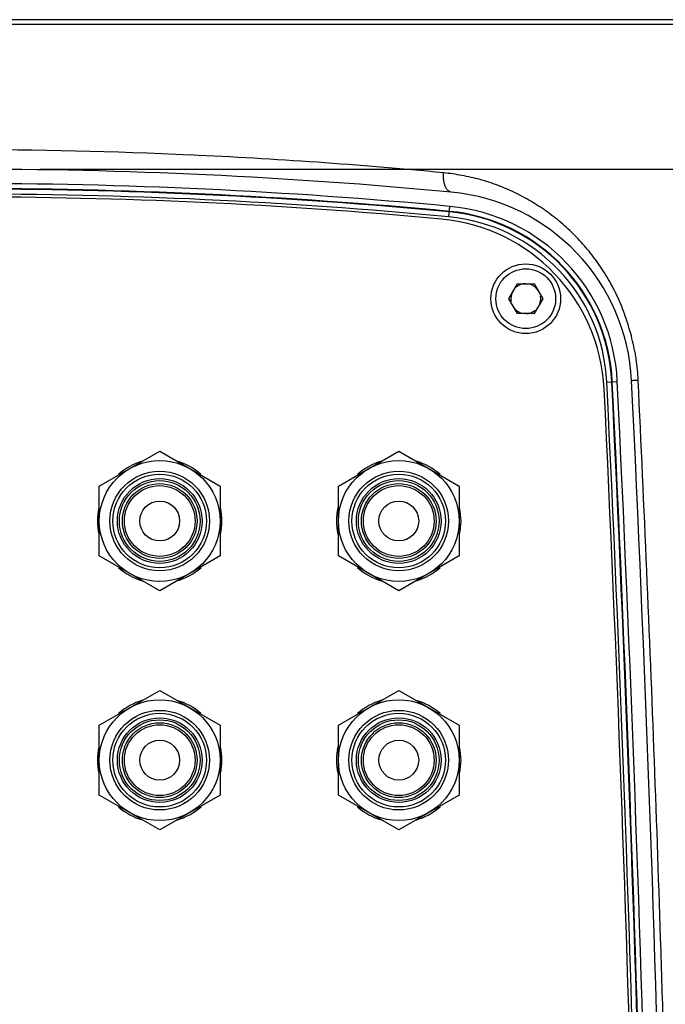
# Model space of a CAD drawing. Header units: millimetres. Extents: x 5828 to 6704, y 123 to 421.
# Tile 73 of 256: x 6341.17 to 6344.41, y 230.68 to 235.62. Entities that reach past the tile are written whole.
import ezdxf

# ---------------------------------------------------------------- set-up
doc = ezdxf.new("R2010")
doc.units = ezdxf.units.MM
doc.layers.add('外形图', color=7, linetype='Continuous')
doc.layers.add('尺寸标注', color=7, linetype='Continuous')
doc.styles.add('微软雅黑', font='msyh.ttc', dxfattribs={"height": 1.5})
doc.dimstyles.new('尺寸标注_1_20比例', dxfattribs={"dimtxt": 1.5, "dimasz": 1.25, "dimexe": 0.5, "dimexo": 0.4, "dimgap": 0.5, "dimtad": 1, "dimdec": 1, "dimlfac": 20, "dimdsep": 46, "dimtxsty": '微软雅黑', "dimcen": 0.09, "dimadec": 0, "dimazin": 0, "dimtp": 0.01, "dimtm": 0.01, "dimtfac": 1, "dimtdec": 1, "dimtofl": 0, "dimtmove": 0, "dimatfit": 3, "dimfxl": 1, "dimtolj": 1, "dimarcsym": 0})

# ---------------------------------------------------------------- blocks, each defined once
blk = doc.blocks.new('*D1070')
at = {"layer": 'Defpoints', "color": 0}
for p in [(6340.876, 234.8693), (6346.4981, 225.3693), (6353.0302, 225.3693)]:
    blk.add_point(p, dxfattribs=at)
at = {"layer": '尺寸标注', "color": 0, "lineweight": -2}
for p, q in [((6341.276, 234.8693), (6353.5302, 234.8693)), ((6353.0302, 233.6193), (6353.0302, 226.6193)), ((6346.8981, 225.3693), (6353.5302, 225.3693))]:
    blk.add_line(p, q, dxfattribs=at)
at = {"layer": '尺寸标注', "color": 0}
for points in [[(6353.2385, 233.6193), (6352.8218, 233.6193), (6353.0302, 234.8693)], [(6352.8218, 226.6193), (6353.2385, 226.6193), (6353.0302, 225.3693)]]:
    blk.add_solid(points, dxfattribs=at)
at = {"layer": '尺寸标注', "color": 0, "insert": (6351.7564, 230.1193), "char_height": 1.5, "attachment_point": 5, "rotation": 90, "style": '微软雅黑'}
blk.add_mtext('\\A1;\\A1;{\\fAlibaba PuHuiTi 3.0 55 Regular|b0|i0|c134|p18;190}', dxfattribs=at)

msp = doc.modelspace()

# ---------------------------------------------------------------- linework, layer by layer
at = {"layer": '外形图', "linetype": 'ByBlock'}
for p, q in [((6345.8764, 235.6193), (6335.8756, 235.6193)), ((6345.9014, 235.5951), (6335.8506, 235.5951)), ((6343.3276, 234.6302), (6343.3325, 234.6826)), ((6343.6702, 234.2943), (6343.6269, 234.2193)), ((6343.6702, 234.2943), (6343.7568, 234.2943)), ((6343.8001, 234.2193), (6343.7568, 234.2943)), ((6343.6269, 234.2193), (6343.6702, 234.1443)), ((6343.7568, 234.1443), (6343.8001, 234.2193)), ((6343.7568, 234.1443), (6343.6702, 234.1443)), ((6344.1204, 233.8013), (6344.1729, 233.8039)), ((6341.5729, 233.2789), (6341.876, 233.4539)), ((6341.876, 233.4539), (6342.1791, 233.2789)), ((6342.7729, 233.2789), (6343.076, 233.4539)), ((6343.076, 233.4539), (6343.3791, 233.2789)), ((6341.5729, 232.9289), (6341.5729, 233.2789)), ((6342.1791, 233.2789), (6342.1791, 232.9289)), ((6342.7729, 232.9289), (6342.7729, 233.2789)), ((6343.3791, 233.2789), (6343.3791, 232.9289)), ((6341.876, 232.7539), (6341.5729, 232.9289)), ((6342.1791, 232.9289), (6341.876, 232.7539)), ((6343.076, 232.7539), (6342.7729, 232.9289)), ((6343.3791, 232.9289), (6343.076, 232.7539)), ((6341.5729, 232.0789), (6341.876, 232.2539)), ((6341.876, 232.2539), (6342.1791, 232.0789)), ((6342.7729, 232.0789), (6343.076, 232.2539)), ((6343.076, 232.2539), (6343.3791, 232.0789)), ((6341.5729, 231.7289), (6341.5729, 232.0789)), ((6342.1791, 232.0789), (6342.1791, 231.7289)), ((6342.7729, 231.7289), (6342.7729, 232.0789)), ((6343.3791, 232.0789), (6343.3791, 231.7289)), ((6341.876, 231.5539), (6341.5729, 231.7289)), ((6342.1791, 231.7289), (6341.876, 231.5539)), ((6343.076, 231.5539), (6342.7729, 231.7289)), ((6343.3791, 231.7289), (6343.076, 231.5539))]:
    msp.add_line(p, q, dxfattribs=at)
for centre, radius in [((6343.7135, 234.2193), 0.175), ((6343.7135, 234.2193), 0.15), ((6341.876, 233.1039), 0.3031), ((6343.076, 233.1039), 0.3031), ((6341.876, 233.1039), 0.25), ((6341.876, 233.1039), 0.235), ((6343.076, 233.1039), 0.25), ((6343.076, 233.1039), 0.235), ((6341.876, 233.1039), 0.2125), ((6341.876, 233.1039), 0.2025), ((6341.876, 233.1039), 0.1875), ((6343.076, 233.1039), 0.2125), ((6343.076, 233.1039), 0.2025), ((6343.076, 233.1039), 0.1875), ((6341.876, 233.1039), 0.1775), ((6343.076, 233.1039), 0.1775), ((6341.876, 233.1039), 0.1), ((6343.076, 233.1039), 0.1), ((6341.876, 231.9039), 0.3031), ((6343.076, 231.9039), 0.3031), ((6341.876, 231.9039), 0.25), ((6343.076, 231.9039), 0.25), ((6341.876, 231.9039), 0.235), ((6341.876, 231.9039), 0.2125), ((6341.876, 231.9039), 0.2025), ((6343.076, 231.9039), 0.235), ((6343.076, 231.9039), 0.2125), ((6343.076, 231.9039), 0.2025), ((6341.876, 231.9039), 0.1875), ((6341.876, 231.9039), 0.1775), ((6343.076, 231.9039), 0.1875), ((6343.076, 231.9039), 0.1775), ((6341.876, 231.9039), 0.1), ((6343.076, 231.9039), 0.1)]:
    msp.add_circle(centre, radius, dxfattribs=at)
for centre, radius, start, end in [((6340.8721, 209.3044), 25.6621, 87.41466, 89.99135), ((6340.8707, 209.3891), 25.5776, 84.54868, 87.40288), ((6340.876, 208.4631), 26.4062, 84.64752, 95.35248), ((6340.876, 208.4631), 26.3343, 84.64752, 95.35248), ((6340.876, 208.4631), 26.3093, 84.64752, 95.35248), ((6340.876, 208.4631), 26.3067, 84.64752, 95.35248), ((6340.876, 208.4631), 26.2817, 84.64752, 95.35248), ((6340.876, 208.4631), 26.2667, 84.725, 95.275), ((6343.246, 233.7585), 1, 2.8001, 84.6475), ((6343.246, 233.7585), 0.9281, 2.8001, 84.6475), ((6343.246, 233.7585), 0.8754, 2.8001, 84.6475), ((6343.246, 233.7585), 0.9004, 2.8001, 84.6475), ((6343.246, 233.7585), 0.9031, 2.8001, 84.6475), ((6343.2081, 233.7223), 0.9, 2.7887, 84.725), ((6343.7135, 234.2193), 0.075, 90, 130.0024), ((6343.7135, 234.2193), 0.075, 30, 70.0024), ((6343.7135, 234.2193), 0.075, 150, 190.0024), ((6343.7135, 234.2193), 0.075, 330, 10.0024), ((6343.7135, 234.2193), 0.075, 210, 250.0024), ((6343.7135, 234.2193), 0.075, 270, 310.0024), ((6171.7243, 225.3693), 172.6022, 0.041351, 2.800136), ((6171.7243, 225.3693), 172.6272, 0.04135, 2.800136), ((6171.7243, 225.3693), 172.6298, 0.040476, 2.800136), ((6171.7243, 225.3693), 172.6548, 0.040476, 2.800136), ((6171.7243, 225.3693), 172.7267, 0, 2.800136), ((6171.7243, 225.3693), 172.5872, 0.144514, 2.788681), ((6341.876, 233.1039), 0.3125, 106.1014, 131.5683), ((6341.876, 233.1039), 0.3125, 48.499, 73.8736), ((6343.076, 233.1039), 0.3125, 106.1014, 131.5683), ((6343.076, 233.1039), 0.3125, 48.499, 73.8736), ((6341.876, 233.1039), 0.3125, 167.7319, 192.1534), ((6341.876, 233.1039), 0.3125, 347.7319, 12.1534), ((6343.076, 233.1039), 0.3125, 167.7319, 192.1534), ((6343.076, 233.1039), 0.3125, 347.7319, 12.1534), ((6341.876, 233.1039), 0.3125, 228.499, 253.8736), ((6341.876, 233.1039), 0.3125, 286.1014, 311.5683), ((6343.076, 233.1039), 0.3125, 228.499, 253.8736), ((6343.076, 233.1039), 0.3125, 286.1014, 311.5683), ((6341.876, 231.9039), 0.3125, 106.1014, 131.5683), ((6341.876, 231.9039), 0.3125, 48.499, 73.8736), ((6343.076, 231.9039), 0.3125, 106.1014, 131.5683), ((6343.076, 231.9039), 0.3125, 48.499, 73.8736), ((6341.876, 231.9039), 0.3125, 167.7319, 192.1534), ((6341.876, 231.9039), 0.3125, 347.7319, 12.1534), ((6343.076, 231.9039), 0.3125, 167.7319, 192.1534), ((6343.076, 231.9039), 0.3125, 347.7319, 12.1534), ((6341.876, 231.9039), 0.3125, 228.499, 253.8736), ((6341.876, 231.9039), 0.3125, 286.1014, 311.5683), ((6343.076, 231.9039), 0.3125, 228.499, 253.8736), ((6343.076, 231.9039), 0.3125, 286.1014, 311.5683)]:
    msp.add_arc(centre, radius, start, end, dxfattribs=at)
for points, knots in [([(6343.3392, 234.7542), (6343.3364, 234.7544), (6343.3304, 234.7562), (6343.3239, 234.761), (6343.3191, 234.7664), (6343.3141, 234.7735), (6343.3088, 234.7843), (6343.3042, 234.7994), (6343.3013, 234.8161), (6343.3, 234.8335), (6343.3002, 234.8452), (6343.3006, 234.851)], [0, 0, 0, 0, 0.075563, 0.162933, 0.213242, 0.268376, 0.392799, 0.534523, 0.687712, 0.845119, 1, 1, 1, 1]), ([(6344.2776, 233.8099), (6344.2775, 233.8277), (6344.2755, 233.8632), (6344.2697, 233.9073), (6344.2637, 233.9423), (6344.2569, 233.977), (6344.2472, 234.0198), (6344.2336, 234.0704), (6344.2128, 234.1363), (6344.1818, 234.2157), (6344.1439, 234.2912), (6344.1098, 234.3484), (6344.0738, 234.4028), (6344.0249, 234.4669), (6343.9606, 234.5378), (6343.8913, 234.602), (6343.8172, 234.6593), (6343.752, 234.7013), (6343.6982, 234.7315), (6343.6432, 234.7595), (6343.5865, 234.7838), (6343.5283, 234.8042), (6343.4839, 234.8174), (6343.4388, 234.8286), (6343.3779, 234.841), (6343.3316, 234.8476), (6343.3006, 234.851)], [0, 0, 0, 0, 0.034273, 0.06855, 0.085664, 0.102732, 0.136669, 0.170337, 0.203737, 0.269721, 0.334499, 0.366385, 0.397951, 0.460255, 0.521634, 0.582226, 0.642207, 0.701826, 0.731571, 0.761288, 0.820664, 0.850375, 0.880129, 0.909957, 0.939876, 1, 1, 1, 1]), ([(6344.2776, 233.8099), (6344.2751, 233.8097), (6344.2703, 233.8094), (6344.2636, 233.809), (6344.2585, 233.8087), (6344.2551, 233.8084), (6344.2528, 233.8083), (6344.2509, 233.8081), (6344.2493, 233.808), (6344.2479, 233.8078), (6344.2468, 233.8077), (6344.2459, 233.8076), (6344.2454, 233.8076), (6344.2451, 233.8075), (6344.2449, 233.8075), (6344.2448, 233.8074), (6344.2448, 233.8074), (6344.2448, 233.8074)], [0, 0, 0, 0, 0.232362, 0.437617, 0.613135, 0.688922, 0.756289, 0.815, 0.865184, 0.90706, 0.940848, 0.966773, 0.985063, 0.991422, 0.995972, 0.998769, 1, 1, 1, 1]), ([(6344.4804, 226.1753), (6344.4791, 226.4934), (6344.4755, 226.9706), (6344.4678, 227.6069), (6344.4608, 228.0842), (6344.4525, 228.5615), (6344.443, 229.0388), (6344.4324, 229.5161), (6344.4205, 229.9934), (6344.4073, 230.4706), (6344.3879, 231.1069), (6344.3602, 231.9021), (6344.3219, 232.8561), (6344.293, 233.492), (6344.2776, 233.8099)], [0, 0, 0, 0, 0.124951, 0.187442, 0.249938, 0.312439, 0.374943, 0.437449, 0.499956, 0.562463, 0.624971, 0.749983, 0.874993, 1, 1, 1, 1])]:
    msp.add_open_spline(points, degree=3, knots=knots, dxfattribs=at)

# ---------------------------------------------------------------- dimensions: what is measured, and where the dimension line sits
at = {"layer": '尺寸标注'}
dim = msp.add_linear_dim(base=(6353.0302, 225.3693), p1=(6340.876, 234.8693), p2=(6346.4981, 225.3693), angle=90, text='\\A1;{\\fAlibaba PuHuiTi 3.0 55 Regular|b0|i0|c134|p18;<>}', dimstyle='尺寸标注_1_20比例', dxfattribs=at)
dim.commit()
dim.dimension.update_dxf_attribs({"geometry": '*D1070', "text_midpoint": (6351.7564, 230.1193)})

doc.saveas('drawing.dxf')
